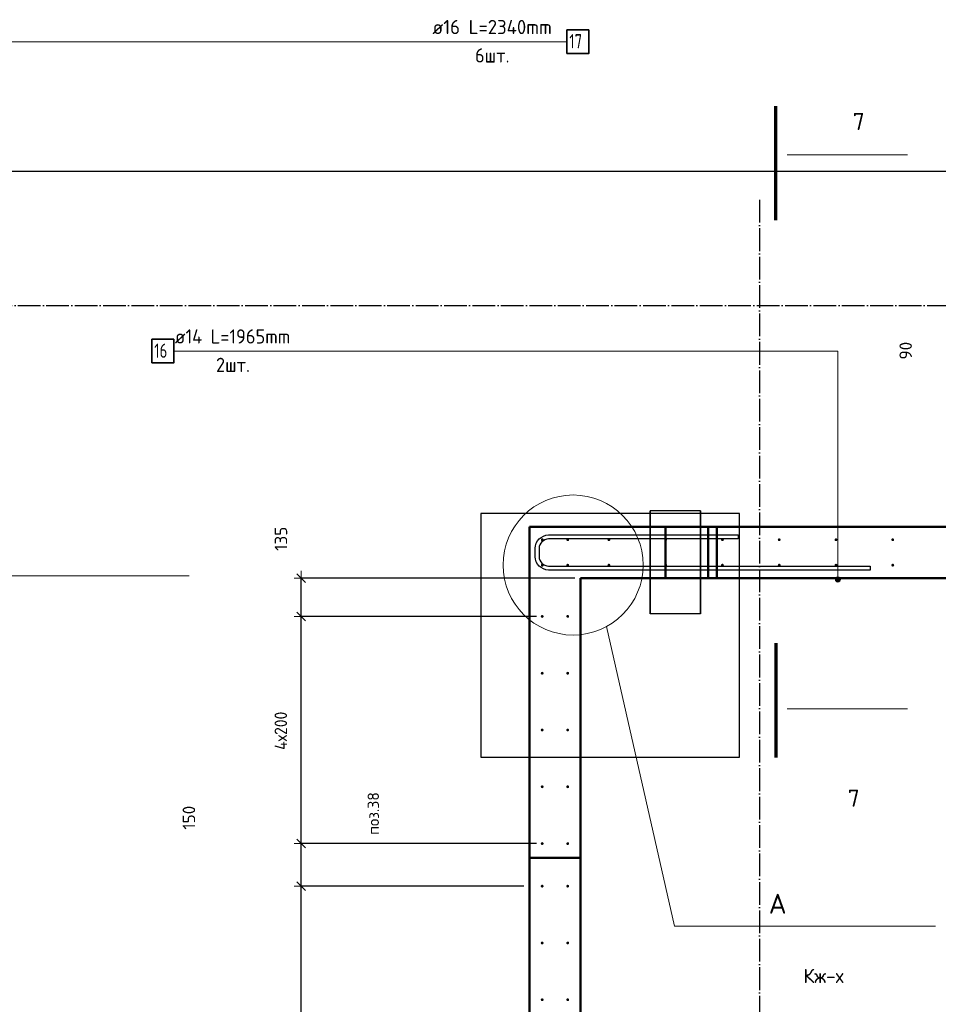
# Model space of a CAD drawing. Header units: millimetres. Extents: x -19950 to 69837, y -2757 to 40090.
# Tile 83 of 136: x 33214 to 36450, y 11439 to 14907. Entities that reach past the tile are written whole.
import ezdxf

# ---------------------------------------------------------------- set-up
doc = ezdxf.new("R2010")
doc.units = ezdxf.units.MM
doc.header["$PDMODE"] = 65
for name, pattern in [('______11', [100, 80, -10, 0, -10]), ('______5', [220, 160, -20, 20, -20]), ('________', [0])]:
    doc.linetypes.add(name, pattern=pattern)
for name, color, linetype, lineweight in [('Standard', 7, 'Continuous', 25), ('Арм.стержн. вертикальными 1', 22, 'Continuous', 35), ('Арм.стержн.горизонт. 2', 202, 'Continuous', 35), ('Обозначение разреза_ общее', 7, 'Continuous', 25), ('Размерная линия_ общее', 7, 'Continuous', 13)]:
    doc.layers.add(name, color=color, linetype=linetype, lineweight=lineweight)
doc.layers.add('Арм.стержн. вертикальными 2', color=7, linetype='Continuous', lineweight=35, true_color=0x006e00)
doc.layers.add('Осевая линия_ общее', color=7, linetype='______5', lineweight=13, true_color=0xa0a0a0)
doc.styles.add('ISOCPEUR', font='ISOCPEUR')
doc.dimstyles.new('DIMSTYLE_5', dxfattribs={"dimtxt": 44, "dimasz": 50, "dimexe": 0, "dimexo": 0, "dimgap": 22, "dimtad": 2, "dimdec": 0, "dimrnd": 5, "dimzin": 12, "dimdsep": 46, "dimtxsty": 'ISOCPEUR', "dimblk1": 'ALL_ML_STRICH', "dimblk2": 'ALL_ML_STRICH', "dimsah": 1, "dimcen": 0, "dimclrd": 7, "dimclre": 256, "dimclrt": 7, "dimadec": 0, "dimazin": 0, "dimtfac": 1, "dimtdec": 0, "dimtix": 1, "dimtmove": 2, "dimatfit": 3, "dimfxl": 0, "dimtvp": 1.2, "dimtzin": 0, "dimlwd": 0, "dimlwe": -3, "dimarcsym": 0})
doc.dimstyles.new('DIMSTYLE_7', dxfattribs={"dimtxt": 44, "dimasz": 50, "dimexe": 0, "dimexo": 0, "dimgap": 22, "dimtad": 2, "dimdec": 0, "dimrnd": 5, "dimzin": 12, "dimdsep": 46, "dimtxsty": 'ISOCPEUR', "dimblk1": 'ALL_ML_STRICH', "dimblk2": 'ALL_ML_STRICH', "dimsah": 1, "dimcen": 0, "dimclrd": 7, "dimclre": 256, "dimclrt": 7, "dimadec": 0, "dimazin": 0, "dimtfac": 1, "dimtdec": 0, "dimtix": 1, "dimtmove": 2, "dimatfit": 3, "dimfxl": 0, "dimtzin": 0, "dimlwd": 0, "dimlwe": -3, "dimarcsym": 0})

# ---------------------------------------------------------------- blocks, each defined once
blk = doc.blocks.new('ALL_ML_STRICH')
at = {"color": 0, "linetype": 'ByBlock', "lineweight": -2}
for p, q in [((-1, 0), (0.5, 0)), ((-0.3, -0.3), (0.3, 0.3)), ((0, -0.5), (0, 0.5))]:
    blk.add_line(p, q, dxfattribs=at)
blk = doc.blocks.new('*D555')
at = {"layer": 'DEFPOINTS', "color": 7, "linetype": 'Continuous', "lineweight": 13, "transparency": 33554687}
for p in [(36985, 14035), (36700.6, 13945), (36985, 13945)]:
    blk.add_point(p, dxfattribs=at)
at = {"layer": 'Размерная линия_ общее', "color": 253, "linetype": 'Continuous', "lineweight": -2, "true_color": 0xa0a0a0, "transparency": 33554687}
for p, q in [((36965, 14035), (36700.6, 14035)), ((36965, 13945), (36700.6, 13945))]:
    blk.add_line(p, q, dxfattribs=at)
at = {"layer": 'Размерная линия_ общее', "color": 7, "linetype": 'Continuous', "lineweight": -2, "transparency": 33554687}
blk.add_line((36700.6, 13945), (36700.6, 14035), dxfattribs=at)
at = {"layer": 'Размерная линия_ общее', "color": 7, "linetype": 'Continuous', "lineweight": 13, "transparency": 33554687, "xscale": 50, "yscale": 50, "zscale": 50}
for p, rotation in [((36700.6, 14035), 90), ((36700.6, 13945), 270)]:
    blk.add_blockref('ALL_ML_STRICH', p, dxfattribs=dict(at, rotation=rotation))
at = {"layer": 'Размерная линия_ общее', "color": 7, "linetype": 'Continuous', "lineweight": 13, "transparency": 33554687, "insert": (36335.5, 13740.8), "char_height": 44, "width": 88, "attachment_point": 5, "rotation": 90, "style": 'ISOCPEUR'}
blk.add_mtext('\\A1;{90}', dxfattribs=at)
blk = doc.blocks.new('*D582')
at = {"layer": 'DEFPOINTS', "color": 7, "linetype": 'Continuous', "lineweight": 13, "transparency": 33554687}
for p in [(35010, 11855), (34206.3, 10655), (35010, 10655)]:
    blk.add_point(p, dxfattribs=at)
at = {"layer": 'Размерная линия_ общее', "color": 253, "linetype": 'Continuous', "lineweight": -2, "true_color": 0xa0a0a0, "transparency": 33554687}
for p, q in [((34990, 11855), (34206.3, 11855)), ((34990, 10655), (34206.3, 10655))]:
    blk.add_line(p, q, dxfattribs=at)
at = {"layer": 'Размерная линия_ общее', "color": 7, "linetype": 'Continuous', "lineweight": -2, "transparency": 33554687}
blk.add_line((34206.3, 10655), (34206.3, 11855), dxfattribs=at)
at = {"layer": 'Размерная линия_ общее', "color": 7, "linetype": 'Continuous', "lineweight": 13, "transparency": 33554687, "xscale": 50, "yscale": 50, "zscale": 50}
for p, rotation in [((34206.3, 11855), 90), ((34206.3, 10655), 270)]:
    blk.add_blockref('ALL_ML_STRICH', p, dxfattribs=dict(at, rotation=rotation))
at = {"layer": 'Размерная линия_ общее', "color": 7, "linetype": 'Continuous', "lineweight": 13, "transparency": 33554687, "insert": (34112.3, 11187), "char_height": 44, "width": 2.2, "attachment_point": 1, "rotation": 90, "line_spacing_factor": 0.60241, "style": 'ISOCPEUR'}
blk.add_mtext('\\W0.91;6х200', dxfattribs=at)
blk = doc.blocks.new('*D583')
at = {"layer": 'DEFPOINTS', "color": 7, "linetype": 'Continuous', "lineweight": 13, "transparency": 33554687}
for p in [(35055.5, 12005), (34206.3, 11855), (35010, 11855)]:
    blk.add_point(p, dxfattribs=at)
at = {"layer": 'Размерная линия_ общее', "color": 253, "linetype": 'Continuous', "lineweight": -2, "true_color": 0xa0a0a0, "transparency": 33554687}
for p, q in [((35035.5, 12005), (34206.3, 12005)), ((34990, 11855), (34206.3, 11855))]:
    blk.add_line(p, q, dxfattribs=at)
at = {"layer": 'Размерная линия_ общее', "color": 7, "linetype": 'Continuous', "lineweight": -2, "transparency": 33554687}
blk.add_line((34206.3, 11855), (34206.3, 12005), dxfattribs=at)
at = {"layer": 'Размерная линия_ общее', "color": 7, "linetype": 'Continuous', "lineweight": 13, "transparency": 33554687, "xscale": 50, "yscale": 50, "zscale": 50}
for p, rotation in [((34206.3, 12005), 90), ((34206.3, 11855), 270)]:
    blk.add_blockref('ALL_ML_STRICH', p, dxfattribs=dict(at, rotation=rotation))
at = {"layer": 'Размерная линия_ общее', "color": 7, "linetype": 'Continuous', "lineweight": 13, "transparency": 33554687, "insert": (33810.5, 12096.1), "char_height": 44, "width": 132, "attachment_point": 5, "rotation": 90, "style": 'ISOCPEUR'}
blk.add_mtext('\\A1;{150}', dxfattribs=at)
blk = doc.blocks.new('*D584')
at = {"layer": 'DEFPOINTS', "color": 7, "linetype": 'Continuous', "lineweight": 13, "transparency": 33554687}
for p in [(35055.5, 12805), (34206.3, 12005), (35055.5, 12005)]:
    blk.add_point(p, dxfattribs=at)
at = {"layer": 'Размерная линия_ общее', "color": 253, "linetype": 'Continuous', "lineweight": -2, "true_color": 0xa0a0a0, "transparency": 33554687}
for p, q in [((35035.5, 12805), (34206.3, 12805)), ((35035.5, 12005), (34206.3, 12005))]:
    blk.add_line(p, q, dxfattribs=at)
at = {"layer": 'Размерная линия_ общее', "color": 7, "linetype": 'Continuous', "lineweight": -2, "transparency": 33554687}
blk.add_line((34206.3, 12005), (34206.3, 12805), dxfattribs=at)
at = {"layer": 'Размерная линия_ общее', "color": 7, "linetype": 'Continuous', "lineweight": 13, "transparency": 33554687, "xscale": 50, "yscale": 50, "zscale": 50}
for p, rotation in [((34206.3, 12805), 90), ((34206.3, 12005), 270)]:
    blk.add_blockref('ALL_ML_STRICH', p, dxfattribs=dict(at, rotation=rotation))
at = {"layer": 'Размерная линия_ общее', "color": 7, "linetype": 'Continuous', "lineweight": 13, "transparency": 33554687, "insert": (34112.3, 12335), "char_height": 44, "width": 2.2, "attachment_point": 1, "rotation": 90, "line_spacing_factor": 0.60241, "style": 'ISOCPEUR'}
blk.add_mtext('\\W0.91;4х200', dxfattribs=at)
blk = doc.blocks.new('*D585')
at = {"layer": 'DEFPOINTS', "color": 7, "linetype": 'Continuous', "lineweight": 13, "transparency": 33554687}
for p in [(35190, 12940), (34206.3, 12805), (35055.5, 12805)]:
    blk.add_point(p, dxfattribs=at)
at = {"layer": 'Размерная линия_ общее', "color": 253, "linetype": 'Continuous', "lineweight": -2, "true_color": 0xa0a0a0, "transparency": 33554687}
for p, q in [((35170, 12940), (34206.3, 12940)), ((35035.5, 12805), (34206.3, 12805))]:
    blk.add_line(p, q, dxfattribs=at)
at = {"layer": 'Размерная линия_ общее', "color": 7, "linetype": 'Continuous', "lineweight": -2, "transparency": 33554687}
blk.add_line((34206.3, 12805), (34206.3, 12940), dxfattribs=at)
at = {"layer": 'Размерная линия_ общее', "color": 7, "linetype": 'Continuous', "lineweight": 13, "transparency": 33554687, "xscale": 50, "yscale": 50, "zscale": 50}
for p, rotation in [((34206.3, 12940), 90), ((34206.3, 12805), 270)]:
    blk.add_blockref('ALL_ML_STRICH', p, dxfattribs=dict(at, rotation=rotation))
at = {"layer": 'Размерная линия_ общее', "color": 7, "linetype": 'Continuous', "lineweight": 13, "transparency": 33554687, "insert": (34134.7, 13078.5), "char_height": 44, "width": 132, "attachment_point": 5, "rotation": 90, "style": 'ISOCPEUR'}
blk.add_mtext('\\A1;{135}', dxfattribs=at)

msp = doc.modelspace()

# ---------------------------------------------------------------- hatches: boundary and pattern name
at = {"layer": 'Арм.стержн. вертикальными 1', "linetype": 'Continuous', "lineweight": 50, "transparency": 33554687}
for points in [[(35060.5, 13075), (35060.1, 13076.9), (35059, 13078.5), (35057.4, 13079.6), (35055.5, 13080), (35053.6, 13079.6), (35051.9, 13078.5), (35050.8, 13076.9), (35050.5, 13075), (35050.8, 13073.1), (35051.9, 13071.5), (35053.6, 13070.4), (35055.5, 13070), (35057.4, 13070.4), (35059, 13071.5), (35060.1, 13073.1)], [(35150, 13075), (35149.6, 13076.9), (35148.5, 13078.5), (35146.9, 13079.6), (35145, 13080), (35143.1, 13079.6), (35141.5, 13078.5), (35140.4, 13076.9), (35140, 13075), (35140.4, 13073.1), (35141.5, 13071.5), (35143.1, 13070.4), (35145, 13070), (35146.9, 13070.4), (35148.5, 13071.5), (35149.6, 13073.1)], [(35295, 13075), (35294.6, 13076.9), (35293.5, 13078.5), (35291.9, 13079.6), (35290, 13080), (35288.1, 13079.6), (35286.5, 13078.5), (35285.4, 13076.9), (35285, 13075), (35285.4, 13073.1), (35286.5, 13071.5), (35288.1, 13070.4), (35290, 13070), (35291.9, 13070.4), (35293.5, 13071.5), (35294.6, 13073.1)], [(35495, 13075), (35494.6, 13076.9), (35493.5, 13078.5), (35491.9, 13079.6), (35490, 13080), (35488.1, 13079.6), (35486.5, 13078.5), (35485.4, 13076.9), (35485, 13075), (35485.4, 13073.1), (35486.5, 13071.5), (35488.1, 13070.4), (35490, 13070), (35491.9, 13070.4), (35493.5, 13071.5), (35494.6, 13073.1)], [(35695, 13075), (35694.6, 13076.9), (35693.5, 13078.5), (35691.9, 13079.6), (35690, 13080), (35688.1, 13079.6), (35686.5, 13078.5), (35685.4, 13076.9), (35685, 13075), (35685.4, 13073.1), (35686.5, 13071.5), (35688.1, 13070.4), (35690, 13070), (35691.9, 13070.4), (35693.5, 13071.5), (35694.6, 13073.1)], [(35895, 13075), (35894.6, 13076.9), (35893.5, 13078.5), (35891.9, 13079.6), (35890, 13080), (35888.1, 13079.6), (35886.5, 13078.5), (35885.4, 13076.9), (35885, 13075), (35885.4, 13073.1), (35886.5, 13071.5), (35888.1, 13070.4), (35890, 13070), (35891.9, 13070.4), (35893.5, 13071.5), (35894.6, 13073.1)], [(36095, 13075), (36094.6, 13076.9), (36093.5, 13078.5), (36091.9, 13079.6), (36090, 13080), (36088.1, 13079.6), (36086.5, 13078.5), (36085.4, 13076.9), (36085, 13075), (36085.4, 13073.1), (36086.5, 13071.5), (36088.1, 13070.4), (36090, 13070), (36091.9, 13070.4), (36093.5, 13071.5), (36094.6, 13073.1)], [(36295, 13075), (36294.6, 13076.9), (36293.5, 13078.5), (36291.9, 13079.6), (36290, 13080), (36288.1, 13079.6), (36286.5, 13078.5), (36285.4, 13076.9), (36285, 13075), (36285.4, 13073.1), (36286.5, 13071.5), (36288.1, 13070.4), (36290, 13070), (36291.9, 13070.4), (36293.5, 13071.5), (36294.6, 13073.1)], [(35060.5, 12985.5), (35060.1, 12987.4), (35059, 12989), (35057.4, 12990.1), (35055.5, 12990.5), (35053.6, 12990.1), (35051.9, 12989), (35050.8, 12987.4), (35050.5, 12985.5), (35050.8, 12983.6), (35051.9, 12981.9), (35053.6, 12980.8), (35055.5, 12980.5), (35057.4, 12980.8), (35059, 12981.9), (35060.1, 12983.6)], [(35150, 12985.5), (35149.6, 12987.4), (35148.5, 12989), (35146.9, 12990.1), (35145, 12990.5), (35143.1, 12990.1), (35141.5, 12989), (35140.4, 12987.4), (35140, 12985.5), (35140.4, 12983.6), (35141.5, 12981.9), (35143.1, 12980.8), (35145, 12980.5), (35146.9, 12980.8), (35148.5, 12981.9), (35149.6, 12983.6)], [(35295, 12985.5), (35294.6, 12987.4), (35293.5, 12989), (35291.9, 12990.1), (35290, 12990.5), (35288.1, 12990.1), (35286.5, 12989), (35285.4, 12987.4), (35285, 12985.5), (35285.4, 12983.6), (35286.5, 12981.9), (35288.1, 12980.8), (35290, 12980.5), (35291.9, 12980.8), (35293.5, 12981.9), (35294.6, 12983.6)], [(35495, 12985.5), (35494.6, 12987.4), (35493.5, 12989), (35491.9, 12990.1), (35490, 12990.5), (35488.1, 12990.1), (35486.5, 12989), (35485.4, 12987.4), (35485, 12985.5), (35485.4, 12983.6), (35486.5, 12981.9), (35488.1, 12980.8), (35490, 12980.5), (35491.9, 12980.8), (35493.5, 12981.9), (35494.6, 12983.6)], [(35695, 12985.5), (35694.6, 12987.4), (35693.5, 12989), (35691.9, 12990.1), (35690, 12990.5), (35688.1, 12990.1), (35686.5, 12989), (35685.4, 12987.4), (35685, 12985.5), (35685.4, 12983.6), (35686.5, 12981.9), (35688.1, 12980.8), (35690, 12980.5), (35691.9, 12980.8), (35693.5, 12981.9), (35694.6, 12983.6)], [(35895, 12985.5), (35894.6, 12987.4), (35893.5, 12989), (35891.9, 12990.1), (35890, 12990.5), (35888.1, 12990.1), (35886.5, 12989), (35885.4, 12987.4), (35885, 12985.5), (35885.4, 12983.6), (35886.5, 12981.9), (35888.1, 12980.8), (35890, 12980.5), (35891.9, 12980.8), (35893.5, 12981.9), (35894.6, 12983.6)], [(36095, 12985.5), (36094.6, 12987.4), (36093.5, 12989), (36091.9, 12990.1), (36090, 12990.5), (36088.1, 12990.1), (36086.5, 12989), (36085.4, 12987.4), (36085, 12985.5), (36085.4, 12983.6), (36086.5, 12981.9), (36088.1, 12980.8), (36090, 12980.5), (36091.9, 12980.8), (36093.5, 12981.9), (36094.6, 12983.6)], [(36295, 12985.5), (36294.6, 12987.4), (36293.5, 12989), (36291.9, 12990.1), (36290, 12990.5), (36288.1, 12990.1), (36286.5, 12989), (36285.4, 12987.4), (36285, 12985.5), (36285.4, 12983.6), (36286.5, 12981.9), (36288.1, 12980.8), (36290, 12980.5), (36291.9, 12980.8), (36293.5, 12981.9), (36294.6, 12983.6)], [(35060, 12805), (35059.6, 12806.9), (35058.5, 12808.5), (35056.9, 12809.6), (35055, 12810), (35053.1, 12809.6), (35051.5, 12808.5), (35050.4, 12806.9), (35050, 12805), (35050.4, 12803.1), (35051.5, 12801.5), (35053.1, 12800.4), (35055, 12800), (35056.9, 12800.4), (35058.5, 12801.5), (35059.6, 12803.1)], [(35150, 12805), (35149.6, 12806.9), (35148.5, 12808.5), (35146.9, 12809.6), (35145, 12810), (35143.1, 12809.6), (35141.5, 12808.5), (35140.4, 12806.9), (35140, 12805), (35140.4, 12803.1), (35141.5, 12801.5), (35143.1, 12800.4), (35145, 12800), (35146.9, 12800.4), (35148.5, 12801.5), (35149.6, 12803.1)], [(35060, 12605), (35059.6, 12606.9), (35058.5, 12608.5), (35056.9, 12609.6), (35055, 12610), (35053.1, 12609.6), (35051.5, 12608.5), (35050.4, 12606.9), (35050, 12605), (35050.4, 12603.1), (35051.5, 12601.5), (35053.1, 12600.4), (35055, 12600), (35056.9, 12600.4), (35058.5, 12601.5), (35059.6, 12603.1)], [(35150, 12605), (35149.6, 12606.9), (35148.5, 12608.5), (35146.9, 12609.6), (35145, 12610), (35143.1, 12609.6), (35141.5, 12608.5), (35140.4, 12606.9), (35140, 12605), (35140.4, 12603.1), (35141.5, 12601.5), (35143.1, 12600.4), (35145, 12600), (35146.9, 12600.4), (35148.5, 12601.5), (35149.6, 12603.1)], [(35060, 12405), (35059.6, 12406.9), (35058.5, 12408.5), (35056.9, 12409.6), (35055, 12410), (35053.1, 12409.6), (35051.5, 12408.5), (35050.4, 12406.9), (35050, 12405), (35050.4, 12403.1), (35051.5, 12401.5), (35053.1, 12400.4), (35055, 12400), (35056.9, 12400.4), (35058.5, 12401.5), (35059.6, 12403.1)], [(35150, 12405), (35149.6, 12406.9), (35148.5, 12408.5), (35146.9, 12409.6), (35145, 12410), (35143.1, 12409.6), (35141.5, 12408.5), (35140.4, 12406.9), (35140, 12405), (35140.4, 12403.1), (35141.5, 12401.5), (35143.1, 12400.4), (35145, 12400), (35146.9, 12400.4), (35148.5, 12401.5), (35149.6, 12403.1)], [(35060, 12205), (35059.6, 12206.9), (35058.5, 12208.5), (35056.9, 12209.6), (35055, 12210), (35053.1, 12209.6), (35051.5, 12208.5), (35050.4, 12206.9), (35050, 12205), (35050.4, 12203.1), (35051.5, 12201.5), (35053.1, 12200.4), (35055, 12200), (35056.9, 12200.4), (35058.5, 12201.5), (35059.6, 12203.1)], [(35150, 12205), (35149.6, 12206.9), (35148.5, 12208.5), (35146.9, 12209.6), (35145, 12210), (35143.1, 12209.6), (35141.5, 12208.5), (35140.4, 12206.9), (35140, 12205), (35140.4, 12203.1), (35141.5, 12201.5), (35143.1, 12200.4), (35145, 12200), (35146.9, 12200.4), (35148.5, 12201.5), (35149.6, 12203.1)], [(35060, 12005), (35059.6, 12006.9), (35058.5, 12008.5), (35056.9, 12009.6), (35055, 12010), (35053.1, 12009.6), (35051.5, 12008.5), (35050.4, 12006.9), (35050, 12005), (35050.4, 12003.1), (35051.5, 12001.5), (35053.1, 12000.4), (35055, 12000), (35056.9, 12000.4), (35058.5, 12001.5), (35059.6, 12003.1)], [(35150, 12005), (35149.6, 12006.9), (35148.5, 12008.5), (35146.9, 12009.6), (35145, 12010), (35143.1, 12009.6), (35141.5, 12008.5), (35140.4, 12006.9), (35140, 12005), (35140.4, 12003.1), (35141.5, 12001.5), (35143.1, 12000.4), (35145, 12000), (35146.9, 12000.4), (35148.5, 12001.5), (35149.6, 12003.1)], [(35060, 11855), (35059.6, 11856.9), (35058.5, 11858.5), (35056.9, 11859.6), (35055, 11860), (35053.1, 11859.6), (35051.5, 11858.5), (35050.4, 11856.9), (35050, 11855), (35050.4, 11853.1), (35051.5, 11851.5), (35053.1, 11850.4), (35055, 11850), (35056.9, 11850.4), (35058.5, 11851.5), (35059.6, 11853.1)], [(35060, 11655), (35059.6, 11656.9), (35058.5, 11658.5), (35056.9, 11659.6), (35055, 11660), (35053.1, 11659.6), (35051.5, 11658.5), (35050.4, 11656.9), (35050, 11655), (35050.4, 11653.1), (35051.5, 11651.5), (35053.1, 11650.4), (35055, 11650), (35056.9, 11650.4), (35058.5, 11651.5), (35059.6, 11653.1)], [(35060, 11455), (35059.6, 11456.9), (35058.5, 11458.5), (35056.9, 11459.6), (35055, 11460), (35053.1, 11459.6), (35051.5, 11458.5), (35050.4, 11456.9), (35050, 11455), (35050.4, 11453.1), (35051.5, 11451.5), (35053.1, 11450.4), (35055, 11450), (35056.9, 11450.4), (35058.5, 11451.5), (35059.6, 11453.1)], [(35150, 11455), (35149.6, 11456.9), (35148.5, 11458.5), (35146.9, 11459.6), (35145, 11460), (35143.1, 11459.6), (35141.5, 11458.5), (35140.4, 11456.9), (35140, 11455), (35140.4, 11453.1), (35141.5, 11451.5), (35143.1, 11450.4), (35145, 11450), (35146.9, 11450.4), (35148.5, 11451.5), (35149.6, 11453.1)]]:
    msp.add_hatch(color=4, dxfattribs=at).paths.add_polyline_path(points)
at = {"layer": 'Арм.стержн. вертикальными 1', "linetype": 'Continuous', "lineweight": 25, "transparency": 33554687}
for points in [[(35150, 11855), (35149.6, 11856.9), (35148.5, 11858.5), (35146.9, 11859.6), (35145, 11860), (35143.1, 11859.6), (35141.5, 11858.5), (35140.4, 11856.9), (35140, 11855), (35140.4, 11853.1), (35141.5, 11851.5), (35143.1, 11850.4), (35145, 11850), (35146.9, 11850.4), (35148.5, 11851.5), (35149.6, 11853.1)], [(35150, 11655), (35149.6, 11656.9), (35148.5, 11658.5), (35146.9, 11659.6), (35145, 11660), (35143.1, 11659.6), (35141.5, 11658.5), (35140.4, 11656.9), (35140, 11655), (35140.4, 11653.1), (35141.5, 11651.5), (35143.1, 11650.4), (35145, 11650), (35146.9, 11650.4), (35148.5, 11651.5), (35149.6, 11653.1)]]:
    msp.add_hatch(color=4, dxfattribs=at).paths.add_polyline_path(points)
at = {"layer": 'Арм.стержн.горизонт. 2', "linetype": 'Continuous', "lineweight": 13, "transparency": 33554687}
for points in [[(36104.6, 12939.5), (36089.1, 12939.5), (36087.9, 12935)], [(36104.6, 12939.5), (36087.9, 12935), (36105.9, 12935)], [(36104.6, 12939.5), (36089.1, 12939.5), (36087.9, 12935)], [(36104.6, 12939.5), (36087.9, 12935), (36105.9, 12935)], [(36105.9, 12935), (36087.9, 12935), (36089.1, 12930.5)], [(36105.9, 12935), (36087.9, 12935), (36089.1, 12930.5)], [(36101.4, 12942.7), (36092.4, 12942.7), (36089.1, 12939.5)], [(36101.4, 12942.7), (36089.1, 12939.5), (36104.6, 12939.5)], [(36101.4, 12942.7), (36092.4, 12942.7), (36089.1, 12939.5)], [(36101.4, 12942.7), (36089.1, 12939.5), (36104.6, 12939.5)], [(36105.9, 12935), (36089.1, 12930.5), (36104.6, 12930.5)], [(36105.9, 12935), (36089.1, 12930.5), (36104.6, 12930.5)], [(36092.4, 12942.7), (36101.4, 12942.7), (36096.9, 12944)], [(36092.4, 12942.7), (36101.4, 12942.7), (36096.9, 12944)], [(36104.6, 12930.5), (36089.1, 12930.5), (36092.4, 12927.3)], [(36104.6, 12930.5), (36089.1, 12930.5), (36092.4, 12927.3)], [(36104.6, 12930.5), (36092.4, 12927.3), (36101.4, 12927.3)], [(36104.6, 12930.5), (36092.4, 12927.3), (36101.4, 12927.3)], [(36101.4, 12927.3), (36092.4, 12927.3), (36096.9, 12926)], [(36101.4, 12927.3), (36092.4, 12927.3), (36096.9, 12926)]]:
    msp.add_hatch(color=7, dxfattribs=at).paths.add_polyline_path(points)

# ---------------------------------------------------------------- linework, layer by layer
at = {"layer": 'Standard', "color": 52, "linetype": 'Continuous', "lineweight": -3, "transparency": 33554687}
for p, q in [((35612.5, 13177.4), (35435, 13177.4)), ((35612.5, 13177.4), (35435, 13177.4)), ((35435, 13177.4), (35435, 12813.8)), ((35435, 12813.8), (35435, 13177.4)), ((35612.5, 13177.4), (35612.5, 12813.8)), ((35612.5, 12813.8), (35612.5, 13177.4)), ((34839.1, 13166.9), (34839.1, 12308.9)), ((35750, 13166.9), (34839.1, 13166.9)), ((34839.1, 13166.9), (34839.1, 12308.9)), ((35750, 13166.9), (34839.1, 13166.9)), ((35750, 12308.9), (35750, 13166.9)), ((35750, 12308.9), (35750, 13166.9)), ((35612.5, 12813.8), (35435, 12813.8)), ((35612.5, 12813.8), (35435, 12813.8)), ((34839.1, 12308.9), (35750, 12308.9)), ((34839.1, 12308.9), (35750, 12308.9))]:
    msp.add_line(p, q, dxfattribs=at)
at = {"layer": 'Standard', "color": 7, "linetype": 'Continuous', "lineweight": 50, "transparency": 33554687}
for p, q in [((35010, 10280), (35010, 13120)), ((35010, 13120), (35190, 13120)), ((35190, 13120), (36940, 13120)), ((35190, 12940), (35190, 10280)), ((36940, 12940), (35190, 12940))]:
    msp.add_line(p, q, dxfattribs=at)
at = {"layer": 'Standard', "color": 7, "linetype": '________', "lineweight": 50, "transparency": 33554687}
for p, q in [((35490, 13120), (35490, 12940)), ((35640, 13120), (35640, 12940)), ((35670, 12940), (35670, 13120)), ((35190, 11955), (35010, 11955))]:
    msp.add_line(p, q, dxfattribs=at)
at = {"layer": 'Standard', "color": 7, "linetype": 'Continuous', "lineweight": 25, "transparency": 33554687}
msp.add_lwpolyline([(25100, -419.1), (67580, -419.1), (67580, 14372), (25100, 14372), (25100, -419.1)], dxfattribs=at)
at = {"layer": 'Арм.стержн. вертикальными 2', "color": 7, "linetype": 'Continuous', "lineweight": 13, "transparency": 33554687}
msp.add_line((32752.4, 14829), (35142.4, 14829), dxfattribs=at)
at = {"layer": 'Арм.стержн. вертикальными 2', "color": 7, "linetype": 'Continuous', "lineweight": 35, "transparency": 33554687}
msp.add_lwpolyline([(35142.4, 14787.3), (35219, 14787.3), (35219, 14870.7), (35142.4, 14870.7), (35142.4, 14787.3)], dxfattribs=at)
at = {"layer": 'Арм.стержн.горизонт. 2', "color": 7, "linetype": 'Continuous', "lineweight": 13, "transparency": 33554687}
for p, q in [((33756.9, 13739.4), (36096.9, 13739.4)), ((36096.9, 13739.4), (36096.9, 12935)), ((36096.9, 13739.4), (36096.9, 12935)), ((36087.9, 12935), (36087.9, 12935)), ((36087.9, 12935), (36087.9, 12935)), ((36096.9, 12944), (36096.9, 12944)), ((36096.9, 12944), (36096.9, 12944)), ((36105.9, 12935), (36105.9, 12935)), ((36105.9, 12935), (36105.9, 12935)), ((36096.9, 12926), (36096.9, 12926)), ((36096.9, 12926), (36096.9, 12926))]:
    msp.add_line(p, q, dxfattribs=at)
at = {"layer": 'Арм.стержн.горизонт. 2', "color": 7, "linetype": 'Continuous', "lineweight": 35, "transparency": 33554687}
msp.add_lwpolyline([(33680.2, 13697.7), (33756.9, 13697.7), (33756.9, 13781), (33680.2, 13781), (33680.2, 13697.7)], dxfattribs=at)
at = {"layer": 'Арм.стержн.горизонт. 2', "color": 7, "linetype": 'Continuous', "lineweight": 25, "transparency": 33554687}
msp.add_lwpolyline([(35746, 13078), (35077.7, 13078), (35071.3, 13077.1), (35064.9, 13075), (35059.1, 13071.7), (35054.3, 13067.7), (35050.3, 13063), (35047, 13057.1), (35044.9, 13050.7), (35044, 13044.3), (35044, 13015.7), (35044.9, 13009.3), (35047, 13002.9), (35050.3, 12997), (35054.3, 12992.3), (35059.1, 12988.3), (35064.9, 12985), (35071.3, 12982.9), (35077.7, 12982), (36210, 12982), (36210, 12968), (35076.7, 12968), (35068.1, 12969.2), (35059.3, 12972.1), (35051.1, 12976.7), (35044.3, 12982.3), (35038.7, 12989.1), (35034.1, 12997.3), (35031.2, 13006.1), (35030, 13014.7), (35030, 13045.3), (35031.2, 13053.9), (35034.1, 13062.7), (35038.7, 13070.9), (35044.3, 13077.7), (35051.1, 13083.3), (35059.3, 13087.9), (35068.1, 13090.8), (35076.7, 13092), (35746, 13092), (35746, 13078)], dxfattribs=at)
msp.add_lwpolyline([(35746, 13078), (35077.7, 13078), (35071.3, 13077.1), (35064.9, 13075), (35059.1, 13071.7), (35054.3, 13067.7), (35050.3, 13063), (35047, 13057.1), (35044.9, 13050.7), (35044, 13044.3), (35044, 13015.7), (35044.9, 13009.3), (35047, 13002.9), (35050.3, 12997), (35054.3, 12992.3), (35059.1, 12988.3), (35064.9, 12985), (35071.3, 12982.9), (35077.7, 12982), (36210, 12982), (36210, 12968), (35076.7, 12968), (35068.1, 12969.2), (35059.3, 12972.1), (35051.1, 12976.7), (35044.3, 12982.3), (35038.7, 12989.1), (35034.1, 12997.3), (35031.2, 13006.1), (35030, 13014.7), (35030, 13045.3), (35031.2, 13053.9), (35034.1, 13062.7), (35038.7, 13070.9), (35044.3, 13077.7), (35051.1, 13083.3), (35059.3, 13087.9), (35068.1, 13090.8), (35076.7, 13092), (35746, 13092), (35746, 13078)], dxfattribs=at)
at = {"layer": 'Арм.стержн.горизонт. 2', "color": 7, "linetype": 'Continuous', "lineweight": 13, "transparency": 33554687}
msp.add_circle((36096.9, 12935), 9, dxfattribs=at)
msp.add_circle((36096.9, 12935), 9, dxfattribs=at)
at = {"layer": 'Обозначение разреза_ общее', "color": 7, "linetype": 'Continuous', "lineweight": 70, "transparency": 33554687}
for p, q in [((35878.5, 14200.3), (35878.5, 14602.3)), ((35878.5, 12710.3), (35878.5, 12308.3))]:
    msp.add_line(p, q, dxfattribs=at)
at = {"layer": 'Обозначение разреза_ общее', "color": 7, "linetype": 'Continuous', "lineweight": 13, "transparency": 33554687}
for p, q in [((35918.5, 14431), (36342.5, 14431)), ((32471.2, 12947.8), (33811.2, 12947.8)), ((35918.5, 12479.7), (36342.5, 12479.7))]:
    msp.add_line(p, q, dxfattribs=at)
msp.add_lwpolyline([(35282.1, 12769.4), (35521, 11713.9), (36441, 11713.9)], dxfattribs=at)
msp.add_circle((35164, 12986), 246.7, dxfattribs=at)
at = {"layer": 'Осевая линия_ общее', "color": 253, "linetype": '______11', "lineweight": -3, "true_color": 0xa0a0a0, "transparency": 33554687}
for p, q in [((35820, 14272), (35820, -2614.4)), ((25200, 13900), (69714.9, 13900))]:
    msp.add_line(p, q, dxfattribs=at)

# ---------------------------------------------------------------- texts
at = {"layer": 'Standard', "color": 7, "linetype": 'Continuous', "lineweight": 13, "transparency": 33554687, "insert": (34480.1, 12035.7), "char_height": 40, "width": 168.987, "attachment_point": 7, "rotation": 90, "style": 'ISOCPEUR'}
msp.add_mtext('\\A1;{\\fISOCPEUR|i0|b0;\\H40.000000;\\W1.000000;\\C7;поз.38}\\P', dxfattribs=at)
at = {"layer": 'Арм.стержн. вертикальными 2', "color": 7, "linetype": 'Continuous', "lineweight": 25, "transparency": 33554687, "char_height": 50, "attachment_point": 7, "style": 'ISOCPEUR'}
for s, insert, width in [('\\W0.96;ø16 L=2340mm ', (34668.4, 14855.7), 493.775), ('\\W0.75;17', (35150.7, 14805.7), 78.713), ('\\W0.94;6шт. ', (34818.4, 14755.7), 193.548)]:
    msp.add_mtext(s, dxfattribs=dict(at, insert=insert, width=width))
at = {"layer": 'Арм.стержн.горизонт. 2', "color": 7, "linetype": 'Continuous', "lineweight": 25, "transparency": 33554687, "char_height": 50, "attachment_point": 7, "style": 'ISOCPEUR'}
for s, insert, width in [('\\W0.94;ø14 L=1965mm ', (33760.9, 13766), 483.294), ('\\W0.75;16', (33688.5, 13716), 78.714), ('\\W0.94;2шт. ', (33905.9, 13666), 193.548)]:
    msp.add_mtext(s, dxfattribs=dict(at, insert=insert, width=width))
at = {"layer": 'Обозначение разреза_ общее', "color": 7, "linetype": 'Continuous', "lineweight": 13, "transparency": 33554687, "style": 'ISOCPEUR'}
for s, insert, char_height, width, attachment_point in [('\\A1;{\\fISOCPEUR|i0|b0;\\H60.000000;\\W1.000000;\\C7;7}\\P', (36149, 14518.2), 60, 65.333, 7), ('\\A1;{\\fISOCPEUR|i0|b0;\\H60.000000;\\W1.000000;\\C7;7}\\P', (36131.4, 12134.8), 60, 65.333, 7), ('\\A1;{\\fISOCPEUR|i0|b0;\\H70.000000;\\W1.000000;\\C7;А}\\P', (35853.1, 11758.1), 70, 91.636, 7), ('\\A1;{\\fISOCPEUR|i0|b0;\\H50.000000;\\W1.000000;\\C7;Кж-х}\\P', (36046, 11538.9), 50, 178.485, 5)]:
    msp.add_mtext(s, dxfattribs=dict(at, insert=insert, char_height=char_height, width=width, attachment_point=attachment_point))

# ---------------------------------------------------------------- dimensions: what is measured, and where the dimension line sits
at = {"layer": 'Размерная линия_ общее', "color": 7, "linetype": 'Continuous', "lineweight": 13, "transparency": 33554687}
for base, p1, p2, dimstyle, picture, middle in [((36700.6, 14035), (36965, 13945), (36965, 14035), 'DIMSTYLE_5', '*D555', (36335.5, 13740.8)), ((34206.3, 12940), (35035.5, 12805), (35170, 12940), 'DIMSTYLE_7', '*D585', (34134.7, 13078.5)), ((34206.3, 12005), (34990, 11855), (35035.5, 12005), 'DIMSTYLE_7', '*D583', (33810.5, 12096.1))]:
    dim = msp.add_linear_dim(base=base, p1=p1, p2=p2, angle=90, dimstyle=dimstyle, override={"dimpost": '<>', "dimclrd": 7, "dimclre": 253, "dimclrt": 7, "dimlwd": 0, "dimlwe": 65533}, dxfattribs=at)
    dim.commit()
    dim.dimension.update_dxf_attribs({"geometry": picture, "text_midpoint": middle, "dimtype": 160})
for base, p1, p2, text, picture, middle in [((34206.3, 12805), (35035.5, 12005), (35035.5, 12805), '\\W0.91;4х200', '*D584', (34184.3, 12405)), ((34206.3, 11855), (34990, 10655), (34990, 11855), '\\W0.91;6х200', '*D582', (34184.3, 11255))]:
    dim = msp.add_linear_dim(base=base, p1=p1, p2=p2, angle=90, text=text, dimstyle='DIMSTYLE_7', override={"dimpost": '<>', "dimclrd": 7, "dimclre": 253, "dimclrt": 7, "dimlwd": 0, "dimlwe": 65533}, dxfattribs=at)
    dim.commit()
    dim.dimension.update_dxf_attribs({"geometry": picture, "text_midpoint": middle, "dimtype": 160})

doc.saveas('drawing.dxf')
